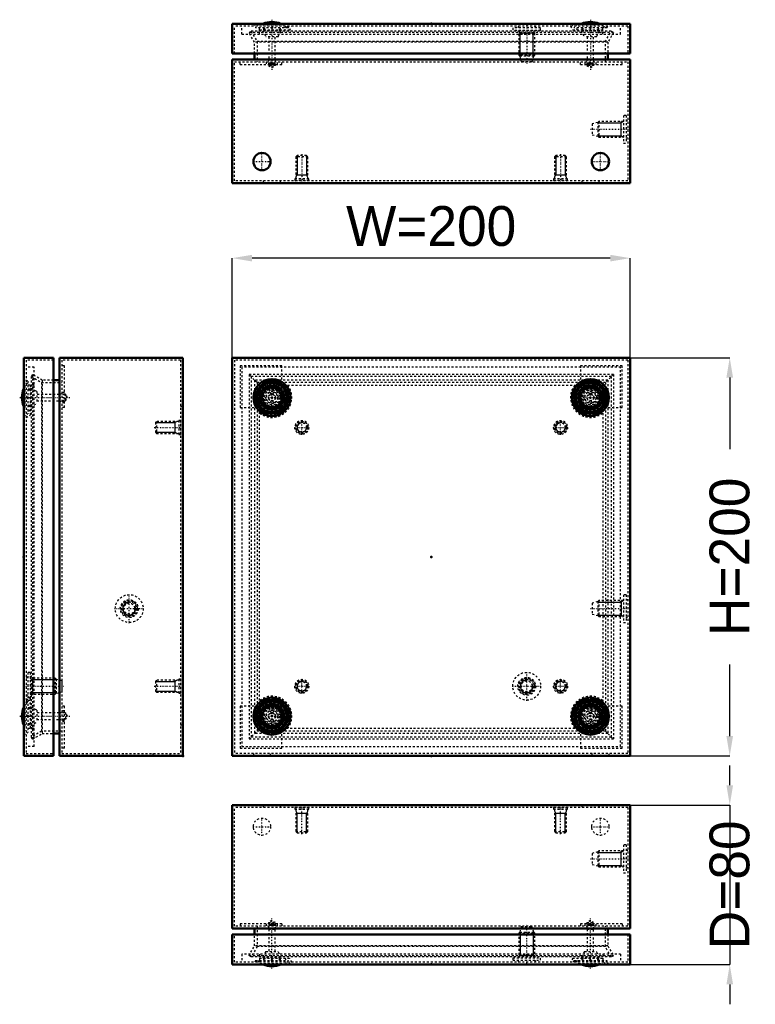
# Model space of a CAD drawing. Header units: millimetres. Extents: x -1 to 683, y -19 to 475.
# Tile 1 of 2: x -1 to 368, y -19 to 475. Entities that reach past the tile are written whole.
import ezdxf

# ---------------------------------------------------------------- set-up
doc = ezdxf.new("R2010")
doc.units = ezdxf.units.MM
doc.linetypes.add('Center', pattern=[1.5, 0.45, -0.5, 0.05, -0.5])
doc.linetypes.add('Dashed', pattern=[2, 1, -1])
for name, color, linetype, lineweight in [('2d ConnectionPoints', 7, 'Continuous', 50), ('AM_0', 7, 'Continuous', 50), ('AM_5', 3, 'Continuous', 25), ('AM_7', 7, 'Center', 25), ('AM_9', 6, 'Dashed', 25)]:
    doc.layers.add(name, color=color, linetype=linetype, lineweight=lineweight)
doc.dimstyles.new('ISO-25', dxfattribs={"dimtxt": 2.5, "dimasz": 2.5, "dimexe": 1.25, "dimexo": 0.625, "dimtad": 1, "dimtxsty": 'Standard', "dimcen": 2.5, "dimadec": 0, "dimazin": 0, "dimtfac": 1, "dimtmove": 0, "dimatfit": 3, "dimfxl": 1, "dimarcsym": 0})

# ---------------------------------------------------------------- blocks, each defined once
blk = doc.blocks.new('1_STBXXXXXX_0__03_1_0_in_STB202008_0__1300')
at = {"layer": 'AM_7'}
blk.add_line((125.6, -1.15), (125.6, 24.06), dxfattribs=at)
blk = doc.blocks.new('2_STBXXXXXX_0__03_2_0_in_STB202008_0__1300')
at = {"layer": 'AM_7'}
blk.add_line((285.6, -1.15), (285.6, 24.06), dxfattribs=at)
blk = doc.blocks.new('3_STBXXXXXX_0__03_3_0_in_STB202008_0__1300')
at = {"layer": 'AM_0'}
blk.add_arc((125.6, 11.91), 11.91, 247.5869, 292.4131, dxfattribs=at)
at = {"layer": 'AM_9'}
for p, q in [((125.6, 22.91), (123.85, 21.9)), ((123.85, 21.9), (123.85, 18.61)), ((123.85, 21.9), (127.35, 21.9)), ((127.35, 21.9), (125.6, 22.91)), ((127.35, 18.61), (127.35, 21.9)), ((123.85, 18.61), (127.35, 18.61)), ((124, 18.61), (124, 7.4)), ((127.2, 7.4), (127.2, 18.61)), ((122.56, 7.4), (120.89, 4.4)), ((122.56, 7.4), (128.64, 7.4)), ((130.31, 4.4), (128.64, 7.4)), ((118.95, 2.9), (118.2, 0.9)), ((119.6, 1.4), (119.41, 0.9)), ((119.6, 1.4), (131.6, 1.4)), ((120.6, 1.4), (120.6, 1.1)), ((120.6, 1.1), (130.6, 1.1)), ((120.89, 4.4), (130.31, 4.4)), ((121.85, 4.4), (121.85, 2.9)), ((129.35, 2.9), (129.35, 4.4)), ((130.6, 1.1), (130.6, 1.4)), ((131.79, 0.9), (131.6, 1.4)), ((133, 0.9), (132.25, 2.9))]:
    blk.add_line(p, q, dxfattribs=at)
for start, end in [(245.186, 247.5869), (292.4131, 294.814)]:
    blk.add_arc((125.6, 11.91), 11.91, start, end, dxfattribs=at)
blk = doc.blocks.new('4_STBXXXXXX_0__03_4_0_in_STB202008_0__1300')
at = {"layer": 'AM_0'}
blk.add_arc((285.6, 11.91), 11.91, 247.5869, 292.4131, dxfattribs=at)
at = {"layer": 'AM_9'}
for p, q in [((285.6, 22.91), (283.85, 21.9)), ((283.85, 21.9), (283.85, 18.61)), ((283.85, 21.9), (287.35, 21.9)), ((287.35, 21.9), (285.6, 22.91)), ((287.35, 18.61), (287.35, 21.9)), ((283.85, 18.61), (287.35, 18.61)), ((284, 18.61), (284, 7.4)), ((287.2, 7.4), (287.2, 18.61)), ((282.56, 7.4), (280.89, 4.4)), ((282.56, 7.4), (288.64, 7.4)), ((290.31, 4.4), (288.64, 7.4)), ((278.95, 2.9), (278.2, 0.9)), ((279.6, 1.4), (279.41, 0.9)), ((279.6, 1.4), (291.6, 1.4)), ((280.6, 1.4), (280.6, 1.1)), ((280.6, 1.1), (290.6, 1.1)), ((280.89, 4.4), (290.31, 4.4)), ((281.85, 4.4), (281.85, 2.9)), ((289.35, 2.9), (289.35, 4.4)), ((290.6, 1.1), (290.6, 1.4)), ((291.79, 0.9), (291.6, 1.4)), ((293, 0.9), (292.25, 2.9))]:
    blk.add_line(p, q, dxfattribs=at)
for start, end in [(245.186, 247.5869), (292.4131, 294.814)]:
    blk.add_arc((285.6, 11.91), 11.91, start, end, dxfattribs=at)
blk = doc.blocks.new('5_STB2020XX_0__02_0_in_STB202008_0__1300')
at = {"layer": 'AM_0'}
for p, q in [((105.6, 15.9), (105.6, 0.9)), ((305.6, 15.9), (105.6, 15.9)), ((305.6, 0.9), (305.6, 15.9)), ((105.6, 0.9), (305.6, 0.9))]:
    blk.add_line(p, q, dxfattribs=at)
at = {"layer": 'AM_5'}
for p, q in [((250.37, 17.2), (250.37, 5.37)), ((256.83, 17.2), (256.83, 5.37)), ((257.6, 5.37), (249.6, 5.37)), ((249.93, 4.7), (250.37, 5.37)), ((257.27, 4.7), (256.83, 5.37)), ((249.6, 4.2), (249.93, 4.7)), ((257.6, 4.2), (257.27, 4.7))]:
    blk.add_line(p, q, dxfattribs=at)
at = {"layer": 'AM_7'}
blk.add_line((253.6, 1.21), (253.6, 20.9), dxfattribs=at)
at = {"layer": 'AM_9'}
for p, q in [((250.85, 20), (250.1, 17.2)), ((250.85, 20), (256.35, 20)), ((257.1, 17.2), (256.35, 20)), ((106.8, 2.1), (106.8, 15.9)), ((250.1, 17.2), (249.6, 16.7)), ((249.6, 16.7), (249.6, 4.2)), ((249.6, 16.7), (257.6, 16.7)), ((250.1, 17.2), (257.1, 17.2)), ((257.6, 16.7), (257.1, 17.2)), ((257.6, 4.2), (257.6, 16.7)), ((304.4, 15.9), (304.4, 2.1)), ((110.4, 6.1), (110.4, 2.1)), ((300.8, 6.1), (110.4, 6.1)), ((119.4, 6.1), (119.4, 2.1)), ((291.8, 6.1), (291.8, 2.1)), ((300.8, 6.1), (300.8, 2.1)), ((304.4, 2.1), (106.8, 2.1)), ((117.4, 2.9), (116.3, 0.9)), ((117.4, 2.9), (133.8, 2.9)), ((119.4, 4.1), (134.51, 4.1)), ((121.35, 4.1), (121.35, 2.9)), ((129.85, 2.9), (129.85, 4.1)), ((132, 4.1), (133.46, 2.1)), ((134.9, 0.9), (133.8, 2.9)), ((135.61, 2.1), (134.51, 4.1)), ((246.6, 4.2), (260.6, 4.2)), ((246.6, 4.2), (246.6, 3)), ((246.6, 3), (260.6, 3)), ((249.1, 3), (249.52, 2.1)), ((257.68, 2.1), (258.1, 3)), ((260.6, 3), (260.6, 4.2)), ((276.69, 4.1), (275.59, 2.1)), ((277.4, 2.9), (276.3, 0.9)), ((276.69, 4.1), (291.8, 4.1)), ((277.4, 2.9), (293.8, 2.9)), ((277.74, 2.1), (279.2, 4.1)), ((281.35, 4.1), (281.35, 2.9)), ((289.85, 2.9), (289.85, 4.1)), ((294.9, 0.9), (293.8, 2.9))]:
    blk.add_line(p, q, dxfattribs=at)
blk = doc.blocks.new('6_STB202008_0__01_0_in_STB202008_0__1300')
at = {"layer": 'AM_0'}
for p, q in [((105.6, 80.9), (105.6, 18.9)), ((305.6, 80.9), (105.6, 80.9)), ((305.6, 18.9), (305.6, 80.9)), ((105.6, 18.9), (305.6, 18.9)), ((116.9, 15.9), (116.9, 18.9)), ((294.3, 18.9), (294.3, 15.9))]:
    blk.add_line(p, q, dxfattribs=at)
at = {"layer": 'AM_5'}
for p, q in [((137.6, 78.05), (138.21, 76.8)), ((143.6, 76.8), (137.6, 76.8)), ((138.21, 67.05), (138.21, 76.8)), ((143.6, 78.05), (142.99, 76.8)), ((142.99, 67.05), (142.99, 76.8)), ((267.6, 78.05), (268.21, 76.8)), ((273.6, 76.8), (267.6, 76.8)), ((268.21, 67.05), (268.21, 76.8)), ((273.6, 78.05), (272.99, 76.8)), ((272.99, 67.05), (272.99, 76.8)), ((289.3, 57.13), (301.13, 57.13)), ((301.13, 49.9), (301.13, 57.9)), ((302.3, 57.9), (301.13, 57.13)), ((289.3, 50.67), (301.13, 50.67)), ((302.3, 49.9), (301.13, 50.67))]:
    blk.add_line(p, q, dxfattribs=at)
at = {"layer": 'AM_7'}
for p, q in [((125.6, 80.96), (125.6, 79.64)), ((140.6, 66.4), (140.6, 80.7)), ((270.6, 66.4), (270.6, 80.7)), ((285.6, 80.96), (285.6, 79.64)), ((120.6, 65.53), (120.6, 74.67)), ((290.6, 65.53), (290.6, 74.67)), ((116.03, 70.1), (125.17, 70.1)), ((286.03, 70.1), (295.17, 70.1)), ((285.61, 53.9), (305.3, 53.9))]:
    blk.add_line(p, q, dxfattribs=at)
at = {"layer": 'AM_9'}
for p, q in [((106.8, 20.1), (106.8, 79.7)), ((304.4, 79.7), (106.8, 79.7)), ((121.25, 80.9), (121.25, 79.7)), ((129.95, 79.7), (129.95, 80.9)), ((137.54, 79.7), (137.1, 79.65)), ((137.1, 79.65), (137.1, 78.85)), ((137.1, 79.65), (144.1, 79.65)), ((144.1, 79.65), (143.66, 79.7)), ((144.1, 78.85), (144.1, 79.65)), ((267.54, 79.7), (267.1, 79.65)), ((267.1, 79.65), (267.1, 78.85)), ((267.1, 79.65), (274.1, 79.65)), ((274.1, 79.65), (273.66, 79.7)), ((274.1, 78.85), (274.1, 79.65)), ((281.25, 80.9), (281.25, 79.7)), ((289.95, 79.7), (289.95, 80.9)), ((304.4, 79.7), (304.4, 20.1)), ((137.1, 78.85), (144.1, 78.85)), ((137.6, 78.85), (137.6, 67.66)), ((143.6, 67.66), (143.6, 78.85)), ((267.1, 78.85), (274.1, 78.85)), ((267.6, 78.85), (267.6, 67.66)), ((273.6, 67.66), (273.6, 78.85)), ((137.6, 67.66), (138.21, 67.05)), ((137.6, 67.66), (143.6, 67.66)), ((138.21, 67.05), (142.99, 67.05)), ((142.99, 67.05), (143.6, 67.66)), ((267.6, 67.66), (273.6, 67.66)), ((267.6, 67.66), (268.21, 67.05)), ((268.21, 67.05), (272.99, 67.05)), ((272.99, 67.05), (273.6, 67.66)), ((302.3, 60.9), (302.3, 46.9)), ((303.5, 60.9), (302.3, 60.9)), ((303.5, 60.9), (303.5, 46.9)), ((289.3, 57.4), (286.5, 56.65)), ((286.5, 56.65), (286.5, 51.15)), ((289.8, 57.9), (289.3, 57.4)), ((289.3, 57.4), (289.3, 50.4)), ((302.3, 57.9), (289.8, 57.9)), ((289.8, 57.9), (289.8, 49.9)), ((304.4, 57.98), (303.5, 58.4)), ((286.5, 51.15), (289.3, 50.4)), ((289.3, 50.4), (289.8, 49.9)), ((289.8, 49.9), (302.3, 49.9)), ((303.5, 49.4), (304.4, 49.82)), ((302.3, 46.9), (303.5, 46.9)), ((304.4, 20.1), (106.8, 20.1)), ((130.6, 21.3), (109.6, 21.3)), ((109.6, 21.3), (109.6, 20.1)), ((118.1, 20.1), (118.1, 9.88)), ((122.76, 21.3), (122.76, 20.1)), ((124.3, 21.3), (124.3, 20.1)), ((124.69, 21.3), (124.69, 20.1)), ((125.2, 21.3), (125.2, 20.1)), ((126, 21.3), (126, 20.1)), ((126.51, 21.3), (126.51, 20.1)), ((126.9, 21.3), (126.9, 20.1)), ((128.44, 20.1), (128.44, 21.3)), ((130.6, 21.3), (130.6, 20.1)), ((280.6, 21.3), (280.6, 20.1)), ((301.6, 21.3), (280.6, 21.3)), ((282.76, 21.3), (282.76, 20.1)), ((284.3, 21.3), (284.3, 20.1)), ((284.69, 21.3), (284.69, 20.1)), ((285.2, 21.3), (285.2, 20.1)), ((286, 21.3), (286, 20.1)), ((286.51, 21.3), (286.51, 20.1)), ((286.9, 21.3), (286.9, 20.1)), ((288.44, 20.1), (288.44, 21.3)), ((293.1, 9.88), (293.1, 20.1)), ((301.6, 21.3), (301.6, 20.1)), ((116.9, 10.2), (116.9, 15.9)), ((294.3, 15.9), (294.3, 10.2)), ((114.07, 5.3), (116.9, 10.2)), ((294.3, 10.2), (116.9, 10.2)), ((294.3, 10.2), (297.13, 5.3)), ((115.11, 4.7), (114.07, 5.3)), ((297.13, 5.3), (114.07, 5.3)), ((118.1, 9.88), (115.11, 4.7)), ((293.1, 9.88), (118.1, 9.88)), ((296.09, 4.7), (293.1, 9.88)), ((297.13, 5.3), (296.09, 4.7)), ((296.09, 4.7), (115.11, 4.7))]:
    blk.add_line(p, q, dxfattribs=at)
for centre in [(120.6, 70.1), (290.6, 70.1)]:
    blk.add_circle(centre, 4.35, dxfattribs=at)
blk = doc.blocks.new('7_STBXXXXXX_0__03_1_0_in_STB202008_0__1300')
at = {"layer": 'AM_7'}
blk.add_line((-1.15, 125.6), (24.06, 125.6), dxfattribs=at)
blk = doc.blocks.new('8_STBXXXXXX_0__03_2_0_in_STB202008_0__1300')
at = {"layer": 'AM_0'}
blk.add_arc((11.91, 125.6), 11.91, 157.5869, 202.4131, dxfattribs=at)
at = {"layer": 'AM_9'}
for p, q in [((2.9, 132.25), (0.9, 133)), ((1.4, 131.6), (0.9, 131.79)), ((1.1, 130.6), (1.1, 120.6)), ((1.4, 130.6), (1.1, 130.6)), ((1.4, 131.6), (1.4, 119.6)), ((4.4, 129.35), (2.9, 129.35)), ((4.4, 130.31), (4.4, 120.89)), ((7.4, 128.64), (4.4, 130.31)), ((7.4, 128.64), (7.4, 122.56)), ((18.61, 127.2), (7.4, 127.2)), ((7.4, 124), (18.61, 124)), ((18.61, 127.35), (18.61, 123.85)), ((21.9, 127.35), (18.61, 127.35)), ((18.61, 123.85), (21.9, 123.85)), ((21.9, 127.35), (21.9, 123.85)), ((22.91, 125.6), (21.9, 127.35)), ((21.9, 123.85), (22.91, 125.6)), ((0.9, 119.41), (1.4, 119.6)), ((0.9, 118.2), (2.9, 118.95)), ((1.1, 120.6), (1.4, 120.6)), ((2.9, 121.85), (4.4, 121.85)), ((4.4, 120.89), (7.4, 122.56))]:
    blk.add_line(p, q, dxfattribs=at)
for start, end in [(155.186, 157.5869), (202.4131, 204.814)]:
    blk.add_arc((11.91, 125.6), 11.91, start, end, dxfattribs=at)
blk = doc.blocks.new('9_STBXXXXXX_0__03_3_0_in_STB202008_0__1300')
at = {"layer": 'AM_7'}
blk.add_line((-1.15, 285.6), (24.06, 285.6), dxfattribs=at)
blk = doc.blocks.new('10_STBXXXXXX_0__03_4_0_in_STB202008_0__1300')
at = {"layer": 'AM_0'}
blk.add_arc((11.91, 285.6), 11.91, 157.5869, 202.4131, dxfattribs=at)
at = {"layer": 'AM_9'}
for p, q in [((2.9, 292.25), (0.9, 293)), ((1.4, 291.6), (0.9, 291.79)), ((1.1, 290.6), (1.1, 280.6)), ((1.4, 290.6), (1.1, 290.6)), ((1.4, 291.6), (1.4, 279.6)), ((4.4, 289.35), (2.9, 289.35)), ((4.4, 290.31), (4.4, 280.89)), ((7.4, 288.64), (4.4, 290.31)), ((7.4, 288.64), (7.4, 282.56)), ((18.61, 287.2), (7.4, 287.2)), ((18.61, 287.35), (18.61, 283.85)), ((21.9, 287.35), (18.61, 287.35)), ((22.91, 285.6), (21.9, 287.35)), ((21.9, 287.35), (21.9, 283.85)), ((2.9, 281.85), (4.4, 281.85)), ((4.4, 280.89), (7.4, 282.56)), ((7.4, 284), (18.61, 284)), ((18.61, 283.85), (21.9, 283.85)), ((21.9, 283.85), (22.91, 285.6)), ((0.9, 279.41), (1.4, 279.6)), ((0.9, 278.2), (2.9, 278.95)), ((1.1, 280.6), (1.4, 280.6))]:
    blk.add_line(p, q, dxfattribs=at)
for start, end in [(155.186, 157.5869), (202.4131, 204.814)]:
    blk.add_arc((11.91, 285.6), 11.91, start, end, dxfattribs=at)
blk = doc.blocks.new('11_STB2020XX_0__02_0_in_STB202008_0__1300')
at = {"layer": 'AM_0'}
for p, q in [((0.9, 305.6), (0.9, 105.6)), ((0.9, 305.6), (15.9, 305.6)), ((15.9, 305.6), (15.9, 105.6)), ((0.9, 105.6), (15.9, 105.6))]:
    blk.add_line(p, q, dxfattribs=at)
at = {"layer": 'AM_5'}
for p, q in [((4.2, 144.6), (4.7, 144.27)), ((4.7, 144.27), (5.37, 143.83)), ((5.37, 144.6), (5.37, 136.6)), ((17.2, 143.83), (5.37, 143.83)), ((4.2, 136.6), (4.7, 136.93)), ((4.7, 136.93), (5.37, 137.37)), ((17.2, 137.37), (5.37, 137.37))]:
    blk.add_line(p, q, dxfattribs=at)
at = {"layer": 'AM_7'}
blk.add_line((1.21, 140.6), (20.9, 140.6), dxfattribs=at)
at = {"layer": 'AM_9'}
for p, q in [((15.9, 304.4), (2.1, 304.4)), ((2.1, 304.4), (2.1, 106.8)), ((6.1, 300.8), (2.1, 300.8)), ((6.1, 110.4), (6.1, 300.8)), ((2.9, 293.8), (0.9, 294.9)), ((6.1, 291.8), (2.1, 291.8)), ((2.9, 293.8), (2.9, 277.4)), ((4.1, 291.8), (4.1, 276.69)), ((4.1, 289.85), (2.9, 289.85)), ((0.9, 276.3), (2.9, 277.4)), ((4.1, 279.2), (2.1, 277.74)), ((2.9, 281.35), (4.1, 281.35)), ((2.1, 275.59), (4.1, 276.69)), ((3, 145.1), (2.1, 144.68)), ((4.2, 147.6), (3, 147.6)), ((3, 147.6), (3, 133.6)), ((4.2, 147.6), (4.2, 133.6)), ((16.7, 144.6), (4.2, 144.6)), ((17.2, 144.1), (16.7, 144.6)), ((16.7, 144.6), (16.7, 136.6)), ((20, 143.35), (17.2, 144.1)), ((17.2, 144.1), (17.2, 137.1)), ((20, 143.35), (20, 137.85)), ((2.9, 133.8), (0.9, 134.9)), ((2.1, 136.52), (3, 136.1)), ((4.1, 134.51), (2.1, 135.61)), ((2.9, 133.8), (2.9, 117.4)), ((3, 133.6), (4.2, 133.6)), ((4.1, 134.51), (4.1, 119.4)), ((4.2, 136.6), (16.7, 136.6)), ((16.7, 136.6), (17.2, 137.1)), ((17.2, 137.1), (20, 137.85)), ((2.1, 133.46), (4.1, 132)), ((4.1, 129.85), (2.9, 129.85)), ((6.1, 119.4), (2.1, 119.4)), ((2.9, 121.35), (4.1, 121.35)), ((0.9, 116.3), (2.9, 117.4)), ((6.1, 110.4), (2.1, 110.4)), ((2.1, 106.8), (15.9, 106.8))]:
    blk.add_line(p, q, dxfattribs=at)
blk = doc.blocks.new('12_STB202008_0__01_0_in_STB202008_0__1300')
at = {"layer": 'AM_0'}
for p, q in [((18.9, 305.6), (80.9, 305.6)), ((18.9, 305.6), (18.9, 105.6)), ((80.9, 305.6), (80.9, 105.6)), ((18.9, 294.3), (15.9, 294.3)), ((15.9, 116.9), (18.9, 116.9)), ((18.9, 105.6), (80.9, 105.6))]:
    blk.add_line(p, q, dxfattribs=at)
at = {"layer": 'AM_5'}
for p, q in [((67.05, 272.99), (76.8, 272.99)), ((78.05, 273.6), (76.8, 272.99)), ((76.8, 273.6), (76.8, 267.6)), ((67.05, 268.21), (76.8, 268.21)), ((78.05, 267.6), (76.8, 268.21)), ((78.05, 143.6), (76.8, 142.99)), ((76.8, 143.6), (76.8, 137.6)), ((67.05, 142.99), (76.8, 142.99)), ((67.05, 138.21), (76.8, 138.21)), ((78.05, 137.6), (76.8, 138.21))]:
    blk.add_line(p, q, dxfattribs=at)
blk.add_arc((53.9, 179.6), 3.23, 75, 15, dxfattribs=at)
at = {"layer": 'AM_7'}
for p, q in [((80.96, 285.6), (79.64, 285.6)), ((66.4, 270.6), (80.7, 270.6)), ((53.9, 172.25), (53.9, 186.95)), ((46.55, 179.6), (61.25, 179.6)), ((66.4, 140.6), (80.7, 140.6)), ((80.96, 125.6), (79.64, 125.6)), ((70.1, 105.54), (70.1, 106.86))]:
    blk.add_line(p, q, dxfattribs=at)
at = {"layer": 'AM_9'}
for p, q in [((79.7, 304.4), (20.1, 304.4)), ((20.1, 304.4), (20.1, 106.8)), ((79.7, 304.4), (79.7, 106.8)), ((5.3, 297.13), (4.7, 296.09)), ((10.2, 294.3), (5.3, 297.13)), ((5.3, 297.13), (5.3, 114.07)), ((21.3, 301.6), (20.1, 301.6)), ((21.3, 280.6), (21.3, 301.6)), ((4.7, 296.09), (9.88, 293.1)), ((4.7, 296.09), (4.7, 115.11)), ((9.88, 293.1), (9.88, 118.1)), ((9.88, 293.1), (20.1, 293.1)), ((15.9, 294.3), (10.2, 294.3)), ((10.2, 294.3), (10.2, 116.9)), ((21.3, 288.2), (20.1, 288.2)), ((21.3, 288.2), (20.1, 288.2)), ((21.3, 288.1), (20.1, 288.1)), ((21.3, 287.2), (20.1, 287.2)), ((80.9, 289.95), (79.7, 289.95)), ((21.3, 284), (20.1, 284)), ((21.3, 283.1), (20.1, 283.1)), ((21.3, 283), (20.1, 283)), ((21.3, 283), (20.1, 283)), ((21.3, 280.6), (20.1, 280.6)), ((79.7, 281.25), (80.9, 281.25)), ((67.66, 273.6), (67.05, 272.99)), ((67.05, 272.99), (67.05, 268.21)), ((78.85, 273.6), (67.66, 273.6)), ((67.66, 273.6), (67.66, 267.6)), ((79.65, 274.1), (78.85, 274.1)), ((78.85, 274.1), (78.85, 267.1)), ((79.7, 273.66), (79.65, 274.1)), ((79.65, 274.1), (79.65, 267.1)), ((67.05, 268.21), (67.66, 267.6)), ((67.66, 267.6), (78.85, 267.6)), ((78.85, 267.1), (79.65, 267.1)), ((79.65, 267.1), (79.7, 267.54)), ((67.66, 143.6), (67.05, 142.99)), ((78.85, 143.6), (67.66, 143.6)), ((67.66, 143.6), (67.66, 137.6)), ((79.65, 144.1), (78.85, 144.1)), ((78.85, 144.1), (78.85, 137.1)), ((79.7, 143.66), (79.65, 144.1)), ((79.65, 144.1), (79.65, 137.1)), ((67.05, 142.99), (67.05, 138.21)), ((67.05, 138.21), (67.66, 137.6)), ((67.66, 137.6), (78.85, 137.6)), ((78.85, 137.1), (79.65, 137.1)), ((79.65, 137.1), (79.7, 137.54)), ((21.3, 130.6), (20.1, 130.6)), ((21.3, 109.6), (21.3, 130.6)), ((80.9, 129.95), (79.7, 129.95)), ((21.3, 128.2), (20.1, 128.2)), ((21.3, 128.2), (20.1, 128.2)), ((21.3, 128.1), (20.1, 128.1)), ((21.3, 127.2), (20.1, 127.2)), ((21.3, 124), (20.1, 124)), ((21.3, 123.1), (20.1, 123.1)), ((21.3, 123), (20.1, 123)), ((21.3, 123), (20.1, 123)), ((79.7, 121.25), (80.9, 121.25)), ((9.88, 118.1), (4.7, 115.11)), ((4.7, 115.11), (5.3, 114.07)), ((5.3, 114.07), (10.2, 116.9)), ((20.1, 118.1), (9.88, 118.1)), ((10.2, 116.9), (15.9, 116.9)), ((21.3, 109.6), (20.1, 109.6)), ((20.1, 106.8), (79.7, 106.8)), ((65.75, 106.8), (65.75, 105.6)), ((74.45, 105.6), (74.45, 106.8))]:
    blk.add_line(p, q, dxfattribs=at)
for radius in [7, 4.5, 4.08, 4, 3.5, 2.75]:
    blk.add_circle((53.9, 179.6), radius, dxfattribs=at)
blk = doc.blocks.new('13_STBXXXXXX_0__03_1_0_in_STB202008_0__1300')
at = {"layer": 'AM_0'}
for radius in [7.4, 6.19, 6, 5]:
    blk.add_circle((125.6, 125.6), radius, dxfattribs=at)
at = {"layer": 'AM_9'}
for radius in [6.65, 4.71, 3.75, 3.04, 1.75, 1.6]:
    blk.add_circle((125.6, 125.6), radius, dxfattribs=at)
blk = doc.blocks.new('14_STBXXXXXX_0__03_2_0_in_STB202008_0__1300')
at = {"layer": 'AM_0'}
for radius in [7.4, 6.19, 6, 5]:
    blk.add_circle((285.6, 125.6), radius, dxfattribs=at)
at = {"layer": 'AM_9'}
for radius in [6.65, 4.71, 3.75, 3.04, 1.75, 1.6]:
    blk.add_circle((285.6, 125.6), radius, dxfattribs=at)
blk = doc.blocks.new('15_STBXXXXXX_0__03_3_0_in_STB202008_0__1300')
at = {"layer": 'AM_0'}
for radius in [7.4, 6.19, 6, 5]:
    blk.add_circle((125.6, 285.6), radius, dxfattribs=at)
at = {"layer": 'AM_9'}
for radius in [6.65, 4.71, 3.75, 3.04, 1.75, 1.6]:
    blk.add_circle((125.6, 285.6), radius, dxfattribs=at)
blk = doc.blocks.new('16_STBXXXXXX_0__03_4_0_in_STB202008_0__1300')
at = {"layer": 'AM_0'}
for radius in [7.4, 6.19, 6, 5]:
    blk.add_circle((285.6, 285.6), radius, dxfattribs=at)
at = {"layer": 'AM_9'}
for radius in [6.65, 4.71, 3.75, 3.04, 1.75, 1.6]:
    blk.add_circle((285.6, 285.6), radius, dxfattribs=at)
blk = doc.blocks.new('17_STB2020XX_0__02_0_in_STB202008_0__1300')
at = {"layer": 'AM_0'}
for p, q in [((105.6, 305.6), (305.6, 305.6)), ((105.6, 305.6), (105.6, 105.6)), ((305.6, 305.6), (305.6, 105.6)), ((105.6, 105.6), (305.6, 105.6))]:
    blk.add_line(p, q, dxfattribs=at)
for centre, radius in [((125.6, 285.6), 9.3), ((125.6, 285.6), 8.2), ((285.6, 285.6), 9.3), ((285.6, 285.6), 8.2), ((125.6, 125.6), 9.3), ((125.6, 125.6), 8.2), ((285.6, 125.6), 9.3), ((285.6, 125.6), 8.2)]:
    blk.add_circle(centre, radius, dxfattribs=at)
at = {"layer": 'AM_5'}
blk.add_arc((253.6, 140.6), 3.23, 75, 15, dxfattribs=at)
at = {"layer": 'AM_7'}
for p, q in [((125.6, 275.84), (125.6, 295.36)), ((285.6, 275.84), (285.6, 295.36)), ((115.84, 285.6), (135.36, 285.6)), ((275.84, 285.6), (295.36, 285.6)), ((253.6, 133.25), (253.6, 147.95)), ((246.25, 140.6), (260.95, 140.6)), ((125.6, 115.84), (125.6, 135.36)), ((285.6, 115.84), (285.6, 135.36)), ((115.84, 125.6), (135.36, 125.6)), ((275.84, 125.6), (295.36, 125.6))]:
    blk.add_line(p, q, dxfattribs=at)
at = {"layer": 'AM_9'}
for p, q in [((106.8, 304.4), (106.8, 106.8)), ((304.4, 304.4), (106.8, 304.4)), ((304.4, 304.4), (304.4, 106.8)), ((110.4, 300.8), (110.4, 110.4)), ((300.8, 300.8), (110.4, 300.8)), ((300.8, 110.4), (300.8, 300.8)), ((119.4, 291.8), (291.8, 291.8)), ((119.4, 119.4), (119.4, 291.8)), ((291.8, 291.8), (291.8, 119.4)), ((291.8, 119.4), (119.4, 119.4)), ((110.4, 110.4), (300.8, 110.4)), ((304.4, 106.8), (106.8, 106.8))]:
    blk.add_line(p, q, dxfattribs=at)
for centre, radius in [((125.6, 285.6), 4.25), ((285.6, 285.6), 4.25), ((253.6, 140.6), 7), ((253.6, 140.6), 4.5), ((253.6, 140.6), 4.08), ((253.6, 140.6), 4), ((253.6, 140.6), 3.5), ((253.6, 140.6), 2.75), ((125.6, 125.6), 4.25), ((285.6, 125.6), 4.25)]:
    blk.add_circle(centre, radius, dxfattribs=at)
for centre, radius, start, end in [((125.6, 285.6), 8.91, 225.902, 44.098), ((125.6, 285.6), 10.01, 231.7268, 38.2732), ((285.6, 285.6), 10.01, 141.7268, 308.2732), ((285.6, 285.6), 8.91, 135.902, 314.098), ((125.6, 125.6), 10.01, 321.7268, 128.2732), ((125.6, 125.6), 8.91, 315.902, 134.098), ((285.6, 125.6), 10.01, 51.7268, 218.2732), ((285.6, 125.6), 8.91, 45.902, 224.098)]:
    blk.add_arc(centre, radius, start, end, dxfattribs=at)
blk = doc.blocks.new('18_STB202008_0__01_0_in_STB202008_0__1300')
at = {"layer": 'AM_5'}
for p, q in [((302.3, 183.6), (301.13, 182.83)), ((301.13, 183.6), (301.13, 175.6)), ((289.3, 182.83), (301.13, 182.83)), ((289.3, 176.37), (301.13, 176.37)), ((302.3, 175.6), (301.13, 176.37))]:
    blk.add_line(p, q, dxfattribs=at)
for centre in [(140.6, 270.6), (270.6, 270.6), (140.6, 140.6), (270.6, 140.6)]:
    blk.add_arc(centre, 2.39, 75, 15, dxfattribs=at)
at = {"layer": 'AM_7'}
for p, q in [((140.6, 266.93), (140.6, 274.28)), ((270.6, 266.93), (270.6, 274.28)), ((136.93, 270.6), (144.28, 270.6)), ((266.93, 270.6), (274.28, 270.6)), ((285.61, 179.6), (305.3, 179.6)), ((140.6, 136.93), (140.6, 144.28)), ((270.6, 136.93), (270.6, 144.28)), ((136.93, 140.6), (144.28, 140.6)), ((266.93, 140.6), (274.28, 140.6)), ((120.6, 105.54), (120.6, 106.86)), ((290.6, 105.54), (290.6, 106.86))]:
    blk.add_line(p, q, dxfattribs=at)
at = {"layer": 'AM_9'}
for p, q in [((130.6, 301.6), (109.6, 301.6)), ((109.6, 301.6), (109.6, 280.6)), ((297.13, 297.13), (114.07, 297.13)), ((118.1, 293.1), (114.07, 297.13)), ((114.07, 297.13), (114.07, 114.07)), ((130.6, 280.6), (130.6, 301.6)), ((280.6, 301.6), (280.6, 280.6)), ((301.6, 301.6), (280.6, 301.6)), ((297.13, 297.13), (293.1, 293.1)), ((297.13, 297.13), (297.13, 114.07)), ((301.6, 280.6), (301.6, 301.6)), ((296.09, 296.09), (115.11, 296.09)), ((115.11, 296.09), (115.11, 115.11)), ((116.9, 294.3), (116.9, 116.9)), ((294.3, 294.3), (116.9, 294.3)), ((293.1, 293.1), (118.1, 293.1)), ((118.1, 293.1), (118.1, 118.1)), ((293.1, 293.1), (293.1, 118.1)), ((294.3, 294.3), (294.3, 116.9)), ((296.09, 296.09), (296.09, 115.11)), ((124.69, 288.2), (124.3, 288.1)), ((126, 287.2), (125.2, 287.2)), ((126.9, 288.1), (126.51, 288.2)), ((284.69, 288.2), (284.3, 288.1)), ((286, 287.2), (285.2, 287.2)), ((286.9, 288.1), (286.51, 288.2)), ((124.3, 283.1), (124.69, 283)), ((125.2, 284), (126, 284)), ((126.51, 283), (126.9, 283.1)), ((284.3, 283.1), (284.69, 283)), ((285.2, 284), (286, 284)), ((286.51, 283), (286.9, 283.1)), ((109.6, 280.6), (130.6, 280.6)), ((280.6, 280.6), (301.6, 280.6)), ((289.3, 183.1), (286.5, 182.35)), ((289.8, 183.6), (289.3, 183.1)), ((289.3, 183.1), (289.3, 176.1)), ((302.3, 183.6), (289.8, 183.6)), ((289.8, 183.6), (289.8, 175.6)), ((303.5, 186.6), (302.3, 186.6)), ((302.3, 186.6), (302.3, 172.6)), ((303.5, 186.6), (303.5, 172.6)), ((304.4, 183.68), (303.5, 184.1)), ((286.5, 182.35), (286.5, 176.85)), ((286.5, 176.85), (289.3, 176.1)), ((289.3, 176.1), (289.8, 175.6)), ((289.8, 175.6), (302.3, 175.6)), ((303.5, 175.1), (304.4, 175.52)), ((302.3, 172.6), (303.5, 172.6)), ((109.6, 130.6), (109.6, 109.6)), ((130.6, 130.6), (109.6, 130.6)), ((130.6, 109.6), (130.6, 130.6)), ((301.6, 130.6), (280.6, 130.6)), ((280.6, 130.6), (280.6, 109.6)), ((301.6, 109.6), (301.6, 130.6)), ((124.69, 128.2), (124.3, 128.1)), ((126, 127.2), (125.2, 127.2)), ((125.2, 124), (126, 124)), ((126.9, 128.1), (126.51, 128.2)), ((284.69, 128.2), (284.3, 128.1)), ((286, 127.2), (285.2, 127.2)), ((285.2, 124), (286, 124)), ((286.9, 128.1), (286.51, 128.2)), ((124.3, 123.1), (124.69, 123)), ((126.51, 123), (126.9, 123.1)), ((284.3, 123.1), (284.69, 123)), ((286.51, 123), (286.9, 123.1)), ((114.07, 114.07), (118.1, 118.1)), ((297.13, 114.07), (114.07, 114.07)), ((296.09, 115.11), (115.11, 115.11)), ((294.3, 116.9), (116.9, 116.9)), ((293.1, 118.1), (118.1, 118.1)), ((293.1, 118.1), (297.13, 114.07)), ((109.6, 109.6), (130.6, 109.6)), ((280.6, 109.6), (301.6, 109.6)), ((116.25, 106.8), (116.25, 105.6)), ((124.95, 105.6), (124.95, 106.8)), ((286.25, 106.8), (286.25, 105.6)), ((294.95, 105.6), (294.95, 106.8))]:
    blk.add_line(p, q, dxfattribs=at)
for centre, radius in [((125.6, 285.6), 4.35), ((285.6, 285.6), 4.35), ((140.6, 270.6), 3.5), ((140.6, 270.6), 3.06), ((140.6, 270.6), 3), ((140.6, 270.6), 2.39), ((270.6, 270.6), 3.5), ((270.6, 270.6), 3.06), ((270.6, 270.6), 3), ((270.6, 270.6), 2.39), ((140.6, 140.6), 3.5), ((140.6, 140.6), 3.06), ((140.6, 140.6), 3), ((270.6, 140.6), 3.5), ((270.6, 140.6), 3.06), ((270.6, 140.6), 3), ((140.6, 140.6), 2.39), ((270.6, 140.6), 2.39), ((125.6, 125.6), 4.35), ((285.6, 125.6), 4.35)]:
    blk.add_circle(centre, radius, dxfattribs=at)
for centre, radius, start, end in [((125.56, 285.6), 2.8, 116.7643, 243.2345), ((123.42, 286.92), 1.8, 8.9217, 45.295), ((127.78, 286.92), 1.8, 134.6496, 171.0298), ((125.64, 285.6), 2.8, 296.7643, 63.2334), ((285.56, 285.6), 2.8, 116.7666, 243.2357), ((283.42, 286.92), 1.8, 8.9702, 45.3504), ((287.78, 286.92), 1.8, 134.705, 171.0783), ((285.64, 285.6), 2.8, 296.7655, 63.2357), ((123.42, 284.28), 1.8, 314.7049, 351.0779), ((127.78, 284.28), 1.8, 188.9692, 225.3502), ((283.42, 284.28), 1.8, 314.6498, 351.0308), ((287.78, 284.28), 1.8, 188.9221, 225.2951), ((125.56, 125.6), 2.8, 116.7655, 243.2357), ((123.42, 126.92), 1.8, 8.9221, 45.2951), ((123.42, 124.28), 1.8, 314.705, 351.0783), ((127.78, 126.92), 1.8, 134.6498, 171.0308), ((127.78, 124.28), 1.8, 188.9702, 225.3504), ((125.64, 125.6), 2.8, 296.7666, 63.2357), ((285.56, 125.6), 2.8, 116.7643, 243.2334), ((283.42, 126.92), 1.8, 8.9692, 45.3502), ((283.42, 124.28), 1.8, 314.6496, 351.0298), ((287.78, 126.92), 1.8, 134.7049, 171.0779), ((287.78, 124.28), 1.8, 188.9217, 225.295), ((285.64, 125.6), 2.8, 296.7643, 63.2345)]:
    blk.add_arc(centre, radius, start, end, dxfattribs=at)
blk = doc.blocks.new('29_STBXXXXXX_0__03_1_0_in_STB202008_0__1300')
at = {"layer": 'AM_0'}
blk.add_arc((125.6, 462.29), 11.91, 67.5869, 112.4131, dxfattribs=at)
at = {"layer": 'AM_7'}
blk.add_line((125.6, 475.35), (125.6, 450.14), dxfattribs=at)
at = {"layer": 'AM_9'}
for p, q in [((118.2, 473.3), (118.95, 471.3)), ((119.41, 473.3), (119.6, 472.8)), ((131.6, 472.8), (119.6, 472.8)), ((130.6, 473.1), (120.6, 473.1)), ((120.6, 473.1), (120.6, 472.8)), ((130.31, 469.8), (120.89, 469.8)), ((120.89, 469.8), (122.56, 466.8)), ((121.85, 471.3), (121.85, 469.8)), ((128.64, 466.8), (130.31, 469.8)), ((129.35, 469.8), (129.35, 471.3)), ((130.6, 472.8), (130.6, 473.1)), ((131.6, 472.8), (131.79, 473.3)), ((132.25, 471.3), (133, 473.3)), ((128.64, 466.8), (122.56, 466.8)), ((124, 466.8), (124, 455.59)), ((127.2, 455.59), (127.2, 466.8)), ((127.35, 455.59), (123.85, 455.59)), ((123.85, 455.59), (123.85, 452.3)), ((127.35, 452.3), (127.35, 455.59)), ((127.35, 452.3), (123.85, 452.3)), ((123.85, 452.3), (125.6, 451.29)), ((125.6, 451.29), (127.35, 452.3))]:
    blk.add_line(p, q, dxfattribs=at)
for start, end in [(112.4131, 114.814), (65.186, 67.5869)]:
    blk.add_arc((125.6, 462.29), 11.91, start, end, dxfattribs=at)
blk = doc.blocks.new('30_STBXXXXXX_0__03_2_0_in_STB202008_0__1300')
at = {"layer": 'AM_0'}
blk.add_arc((285.6, 462.29), 11.91, 67.5869, 112.4131, dxfattribs=at)
at = {"layer": 'AM_7'}
blk.add_line((285.6, 475.35), (285.6, 450.14), dxfattribs=at)
at = {"layer": 'AM_9'}
for p, q in [((278.2, 473.3), (278.95, 471.3)), ((279.41, 473.3), (279.6, 472.8)), ((291.6, 472.8), (279.6, 472.8)), ((290.6, 473.1), (280.6, 473.1)), ((280.6, 473.1), (280.6, 472.8)), ((290.31, 469.8), (280.89, 469.8)), ((280.89, 469.8), (282.56, 466.8)), ((281.85, 471.3), (281.85, 469.8)), ((288.64, 466.8), (290.31, 469.8)), ((289.35, 469.8), (289.35, 471.3)), ((290.6, 472.8), (290.6, 473.1)), ((291.6, 472.8), (291.79, 473.3)), ((292.25, 471.3), (293, 473.3)), ((288.64, 466.8), (282.56, 466.8)), ((284, 466.8), (284, 455.59)), ((287.2, 455.59), (287.2, 466.8)), ((287.35, 455.59), (283.85, 455.59)), ((283.85, 455.59), (283.85, 452.3)), ((287.35, 452.3), (287.35, 455.59)), ((283.85, 452.3), (285.6, 451.29)), ((287.35, 452.3), (283.85, 452.3)), ((285.6, 451.29), (287.35, 452.3))]:
    blk.add_line(p, q, dxfattribs=at)
for start, end in [(112.4131, 114.814), (65.186, 67.5869)]:
    blk.add_arc((285.6, 462.29), 11.91, start, end, dxfattribs=at)
blk = doc.blocks.new('31_STB2020XX_0__02_0_in_STB202008_0__1300')
at = {"layer": 'AM_0'}
for p, q in [((105.6, 458.3), (105.6, 473.3)), ((105.6, 473.3), (305.6, 473.3)), ((305.6, 473.3), (305.6, 458.3)), ((305.6, 458.3), (105.6, 458.3))]:
    blk.add_line(p, q, dxfattribs=at)
at = {"layer": 'AM_5'}
for p, q in [((249.6, 470), (249.93, 469.5)), ((257.6, 470), (257.27, 469.5)), ((249.6, 468.83), (257.6, 468.83)), ((249.93, 469.5), (250.37, 468.83)), ((250.37, 457), (250.37, 468.83)), ((257.27, 469.5), (256.83, 468.83)), ((256.83, 457), (256.83, 468.83))]:
    blk.add_line(p, q, dxfattribs=at)
at = {"layer": 'AM_7'}
blk.add_line((253.6, 473), (253.6, 453.31), dxfattribs=at)
at = {"layer": 'AM_9'}
for p, q in [((304.4, 472.1), (106.8, 472.1)), ((106.8, 458.3), (106.8, 472.1)), ((110.4, 468.1), (110.4, 472.1)), ((116.3, 473.3), (117.4, 471.3)), ((133.8, 471.3), (117.4, 471.3)), ((119.4, 468.1), (119.4, 472.1)), ((134.51, 470.1), (119.4, 470.1)), ((121.35, 471.3), (121.35, 470.1)), ((129.85, 470.1), (129.85, 471.3)), ((133.46, 472.1), (132, 470.1)), ((133.8, 471.3), (134.9, 473.3)), ((134.51, 470.1), (135.61, 472.1)), ((246.6, 471.2), (246.6, 470)), ((260.6, 471.2), (246.6, 471.2)), ((260.6, 470), (246.6, 470)), ((249.52, 472.1), (249.1, 471.2)), ((249.6, 470), (249.6, 457.5)), ((257.6, 457.5), (257.6, 470)), ((258.1, 471.2), (257.68, 472.1)), ((260.6, 470), (260.6, 471.2)), ((275.59, 472.1), (276.69, 470.1)), ((276.3, 473.3), (277.4, 471.3)), ((291.8, 470.1), (276.69, 470.1)), ((293.8, 471.3), (277.4, 471.3)), ((279.2, 470.1), (277.74, 472.1)), ((281.35, 471.3), (281.35, 470.1)), ((289.85, 470.1), (289.85, 471.3)), ((291.8, 468.1), (291.8, 472.1)), ((293.8, 471.3), (294.9, 473.3)), ((300.8, 468.1), (300.8, 472.1)), ((304.4, 472.1), (304.4, 458.3)), ((110.4, 468.1), (300.8, 468.1)), ((249.6, 457.5), (250.1, 457)), ((257.6, 457.5), (249.6, 457.5)), ((250.1, 457), (250.85, 454.2)), ((257.1, 457), (250.1, 457)), ((256.35, 454.2), (257.1, 457)), ((257.1, 457), (257.6, 457.5)), ((256.35, 454.2), (250.85, 454.2))]:
    blk.add_line(p, q, dxfattribs=at)
blk = doc.blocks.new('32_STB202008_0__01_0_in_STB202008_0__1300')
at = {"layer": 'AM_0'}
for p, q in [((105.6, 393.3), (105.6, 455.3)), ((105.6, 455.3), (305.6, 455.3)), ((116.9, 455.3), (116.9, 458.3)), ((294.3, 458.3), (294.3, 455.3)), ((305.6, 455.3), (305.6, 393.3)), ((305.6, 393.3), (105.6, 393.3))]:
    blk.add_line(p, q, dxfattribs=at)
for centre in [(120.6, 404.1), (290.6, 404.1)]:
    blk.add_circle(centre, 4.35, dxfattribs=at)
at = {"layer": 'AM_5'}
for p, q in [((289.3, 423.53), (301.13, 423.53)), ((301.13, 416.3), (301.13, 424.3)), ((302.3, 424.3), (301.13, 423.53)), ((289.3, 417.07), (301.13, 417.07)), ((302.3, 416.3), (301.13, 417.07)), ((138.21, 407.15), (138.21, 397.4)), ((142.99, 407.15), (142.99, 397.4)), ((268.21, 407.15), (268.21, 397.4)), ((272.99, 407.15), (272.99, 397.4)), ((137.6, 396.15), (138.21, 397.4)), ((137.6, 397.4), (143.6, 397.4)), ((143.6, 396.15), (142.99, 397.4)), ((267.6, 396.15), (268.21, 397.4)), ((267.6, 397.4), (273.6, 397.4)), ((273.6, 396.15), (272.99, 397.4))]:
    blk.add_line(p, q, dxfattribs=at)
at = {"layer": 'AM_7'}
for p, q in [((285.61, 420.3), (305.3, 420.3)), ((120.6, 399.53), (120.6, 408.67)), ((140.6, 407.8), (140.6, 393.5)), ((270.6, 407.8), (270.6, 393.5)), ((290.6, 399.53), (290.6, 408.67)), ((116.03, 404.1), (125.17, 404.1)), ((286.03, 404.1), (295.17, 404.1)), ((125.6, 393.24), (125.6, 394.56)), ((285.6, 393.24), (285.6, 394.56))]:
    blk.add_line(p, q, dxfattribs=at)
at = {"layer": 'AM_9'}
for p, q in [((114.07, 468.9), (115.11, 469.5)), ((116.9, 464), (114.07, 468.9)), ((297.13, 468.9), (114.07, 468.9)), ((115.11, 469.5), (118.1, 464.32)), ((296.09, 469.5), (115.11, 469.5)), ((293.1, 464.32), (296.09, 469.5)), ((297.13, 468.9), (294.3, 464)), ((296.09, 469.5), (297.13, 468.9)), ((116.9, 458.3), (116.9, 464)), ((294.3, 464), (116.9, 464)), ((118.1, 464.32), (118.1, 454.1)), ((293.1, 464.32), (118.1, 464.32)), ((293.1, 454.1), (293.1, 464.32)), ((294.3, 464), (294.3, 458.3)), ((106.8, 394.5), (106.8, 454.1)), ((106.8, 454.1), (304.4, 454.1)), ((109.6, 452.9), (109.6, 454.1)), ((109.6, 452.9), (130.6, 452.9)), ((122.76, 454.1), (122.76, 452.9)), ((124.3, 452.9), (124.3, 454.1)), ((124.69, 452.9), (124.69, 454.1)), ((125.2, 452.9), (125.2, 454.1)), ((126, 452.9), (126, 454.1)), ((126.51, 452.9), (126.51, 454.1)), ((126.9, 452.9), (126.9, 454.1)), ((128.44, 452.9), (128.44, 454.1)), ((130.6, 452.9), (130.6, 454.1)), ((280.6, 452.9), (280.6, 454.1)), ((280.6, 452.9), (301.6, 452.9)), ((282.76, 454.1), (282.76, 452.9)), ((284.3, 452.9), (284.3, 454.1)), ((284.69, 452.9), (284.69, 454.1)), ((285.2, 452.9), (285.2, 454.1)), ((286, 452.9), (286, 454.1)), ((286.51, 452.9), (286.51, 454.1)), ((286.9, 452.9), (286.9, 454.1)), ((288.44, 452.9), (288.44, 454.1)), ((301.6, 452.9), (301.6, 454.1)), ((304.4, 454.1), (304.4, 394.5)), ((303.5, 427.3), (302.3, 427.3)), ((302.3, 427.3), (302.3, 413.3)), ((303.5, 427.3), (303.5, 413.3)), ((289.3, 423.8), (286.5, 423.05)), ((286.5, 423.05), (286.5, 417.55)), ((289.8, 424.3), (289.3, 423.8)), ((289.3, 423.8), (289.3, 416.8)), ((302.3, 424.3), (289.8, 424.3)), ((289.8, 424.3), (289.8, 416.3)), ((304.4, 424.38), (303.5, 424.8)), ((286.5, 417.55), (289.3, 416.8)), ((289.3, 416.8), (289.8, 416.3)), ((289.8, 416.3), (302.3, 416.3)), ((303.5, 415.8), (304.4, 416.22)), ((302.3, 413.3), (303.5, 413.3)), ((138.21, 407.15), (137.6, 406.54)), ((137.6, 406.54), (137.6, 395.35)), ((143.6, 406.54), (137.6, 406.54)), ((142.99, 407.15), (138.21, 407.15)), ((143.6, 406.54), (142.99, 407.15)), ((143.6, 395.35), (143.6, 406.54)), ((268.21, 407.15), (267.6, 406.54)), ((267.6, 406.54), (267.6, 395.35)), ((273.6, 406.54), (267.6, 406.54)), ((272.99, 407.15), (268.21, 407.15)), ((273.6, 406.54), (272.99, 407.15)), ((273.6, 395.35), (273.6, 406.54)), ((304.4, 394.5), (106.8, 394.5)), ((121.25, 394.5), (121.25, 393.3)), ((129.95, 393.3), (129.95, 394.5)), ((137.1, 395.35), (137.1, 394.55)), ((144.1, 395.35), (137.1, 395.35)), ((137.1, 394.55), (137.54, 394.5)), ((144.1, 394.55), (137.1, 394.55)), ((143.66, 394.5), (144.1, 394.55)), ((144.1, 394.55), (144.1, 395.35)), ((267.1, 395.35), (267.1, 394.55)), ((274.1, 395.35), (267.1, 395.35)), ((267.1, 394.55), (267.54, 394.5)), ((274.1, 394.55), (267.1, 394.55)), ((273.66, 394.5), (274.1, 394.55)), ((274.1, 394.55), (274.1, 395.35)), ((281.25, 394.5), (281.25, 393.3)), ((289.95, 393.3), (289.95, 394.5))]:
    blk.add_line(p, q, dxfattribs=at)
blk = doc.blocks.new('*D33')
at = {"layer": 'AM_5', "color": 0, "lineweight": -2}
for p, q in [((355.6, 90.9), (355.6, 100.9)), ((305.6, 80.9), (355.6, 80.9)), ((355.6, 80.9), (355.6, 0.9)), ((305.6, 0.9), (355.6, 0.9)), ((355.6, -9.1), (355.6, -19.1))]:
    blk.add_line(p, q, dxfattribs=at)
at = {"layer": 'AM_5', "color": 0}
for points in [[(353.93, 90.9), (357.27, 90.9), (355.6, 80.9)], [(357.27, -9.1), (353.93, -9.1), (355.6, 0.9)]]:
    blk.add_solid(points, dxfattribs=at)
at = {"layer": 'Defpoints', "color": 0}
for p in [(305.6, 80.9), (305.6, 0.9), (345.6, 0.9)]:
    blk.add_point(p, dxfattribs=at)
at = {"layer": 'AM_5', "color": 0, "insert": (355.6, 40.9), "char_height": 20, "attachment_point": 5, "rotation": 90}
blk.add_mtext('D=80', dxfattribs=at)
blk = doc.blocks.new('*D34')
at = {"layer": 'AM_5', "color": 0, "lineweight": -2}
for p, q in [((105.6, 305.6), (105.6, 355.6)), ((295.6, 355.6), (115.6, 355.6)), ((305.6, 305.6), (305.6, 355.6))]:
    blk.add_line(p, q, dxfattribs=at)
at = {"layer": 'AM_5', "color": 0}
for points in [[(115.6, 357.27), (115.6, 353.93), (105.6, 355.6)], [(295.6, 353.93), (295.6, 357.27), (305.6, 355.6)]]:
    blk.add_solid(points, dxfattribs=at)
at = {"layer": 'Defpoints', "color": 0}
for p in [(105.6, 345.6), (105.6, 305.6), (305.6, 305.6)]:
    blk.add_point(p, dxfattribs=at)
at = {"layer": 'AM_5', "color": 0, "insert": (205.6, 371.6), "char_height": 20, "attachment_point": 5}
blk.add_mtext('W=200', dxfattribs=at)
blk = doc.blocks.new('*D35')
at = {"layer": 'AM_5', "color": 0, "lineweight": -2}
for p, q in [((305.6, 305.6), (355.6, 305.6)), ((355.6, 295.6), (355.6, 259.7)), ((355.6, 115.6), (355.6, 151.5)), ((305.6, 105.6), (355.6, 105.6))]:
    blk.add_line(p, q, dxfattribs=at)
at = {"layer": 'AM_5', "color": 0}
for points in [[(357.27, 295.6), (353.93, 295.6), (355.6, 305.6)], [(353.93, 115.6), (357.27, 115.6), (355.6, 105.6)]]:
    blk.add_solid(points, dxfattribs=at)
at = {"layer": 'Defpoints', "color": 0}
for p in [(305.6, 305.6), (345.6, 305.6), (305.6, 105.6)]:
    blk.add_point(p, dxfattribs=at)
at = {"layer": 'AM_5', "color": 0, "insert": (355.6, 205.6), "char_height": 20, "attachment_point": 5, "rotation": 90}
blk.add_mtext('H=200', dxfattribs=at)

msp = doc.modelspace()

# ---------------------------------------------------------------- linework, layer by layer
at = {"layer": '2d ConnectionPoints'}
for p in [(125.6, 471.3), (205.6, 473.3), (285.6, 471.3), (205.6, 393.3), (2.9, 285.6), (2.9, 285.6), (2.9, 285.6), (2.9, 285.6), (125.6, 285.6), (125.6, 285.6), (285.6, 285.6), (285.6, 285.6), (0.9, 205.6), (0.9, 205.6), (205.6, 205.6), (205.6, 205.6), (2.9, 125.6), (2.9, 125.6), (2.9, 125.6), (125.6, 125.6), (285.6, 125.6), (285.6, 125.6), (80.9, 105.6), (205.6, 105.6), (205.6, 80.9), (125.6, 2.9), (125.6, 2.9), (125.6, 2.9), (205.6, 0.9), (205.6, 0.9), (285.6, 2.9), (285.6, 2.9), (285.6, 2.9), (285.6, 2.9)]:
    msp.add_point(p, dxfattribs=at)

# ---------------------------------------------------------------- block references
for name in ['29_STBXXXXXX_0__03_1_0_in_STB202008_0__1300', '30_STBXXXXXX_0__03_2_0_in_STB202008_0__1300', '31_STB2020XX_0__02_0_in_STB202008_0__1300', '32_STB202008_0__01_0_in_STB202008_0__1300', '11_STB2020XX_0__02_0_in_STB202008_0__1300', '12_STB202008_0__01_0_in_STB202008_0__1300', '17_STB2020XX_0__02_0_in_STB202008_0__1300', '18_STB202008_0__01_0_in_STB202008_0__1300', '10_STBXXXXXX_0__03_4_0_in_STB202008_0__1300', '15_STBXXXXXX_0__03_3_0_in_STB202008_0__1300', '16_STBXXXXXX_0__03_4_0_in_STB202008_0__1300', '9_STBXXXXXX_0__03_3_0_in_STB202008_0__1300', '8_STBXXXXXX_0__03_2_0_in_STB202008_0__1300', '13_STBXXXXXX_0__03_1_0_in_STB202008_0__1300', '14_STBXXXXXX_0__03_2_0_in_STB202008_0__1300', '7_STBXXXXXX_0__03_1_0_in_STB202008_0__1300', '6_STB202008_0__01_0_in_STB202008_0__1300', '5_STB2020XX_0__02_0_in_STB202008_0__1300', '3_STBXXXXXX_0__03_3_0_in_STB202008_0__1300', '1_STBXXXXXX_0__03_1_0_in_STB202008_0__1300', '4_STBXXXXXX_0__03_4_0_in_STB202008_0__1300', '2_STBXXXXXX_0__03_2_0_in_STB202008_0__1300']:
    msp.add_blockref(name, (0, 0))

# ---------------------------------------------------------------- dimensions: what is measured, and where the dimension line sits
at = {"layer": 'AM_5'}
dim = msp.add_linear_dim(base=(105.6, 355.6), p1=(305.6, 305.6), p2=(105.6, 305.6), text='W=200', dimstyle='ISO-25', override={"dimtxt": 20, "dimasz": 10, "dimexe": 0, "dimexo": 0, "dimgap": 6}, dxfattribs=at)
dim.commit()
dim.dimension.update_dxf_attribs({"geometry": '*D34', "text_midpoint": (205.6, 355.6), "dimtype": 160})
for base, p1, p2, text, picture, middle in [((355.6, 305.6), (305.6, 105.6), (305.6, 305.6), 'H=200', '*D35', (355.6, 205.6)), ((355.6, 0.9), (305.6, 80.9), (305.6, 0.9), 'D=80', '*D33', (355.6, 40.9))]:
    dim = msp.add_linear_dim(base=base, p1=p1, p2=p2, angle=90, text=text, dimstyle='ISO-25', override={"dimtxt": 20, "dimasz": 10, "dimexe": 0, "dimexo": 0, "dimgap": 6}, dxfattribs=at)
    dim.commit()
    dim.dimension.update_dxf_attribs({"geometry": picture, "text_midpoint": middle, "dimtype": 160, "text_rotation": 90})

doc.saveas('drawing.dxf')
